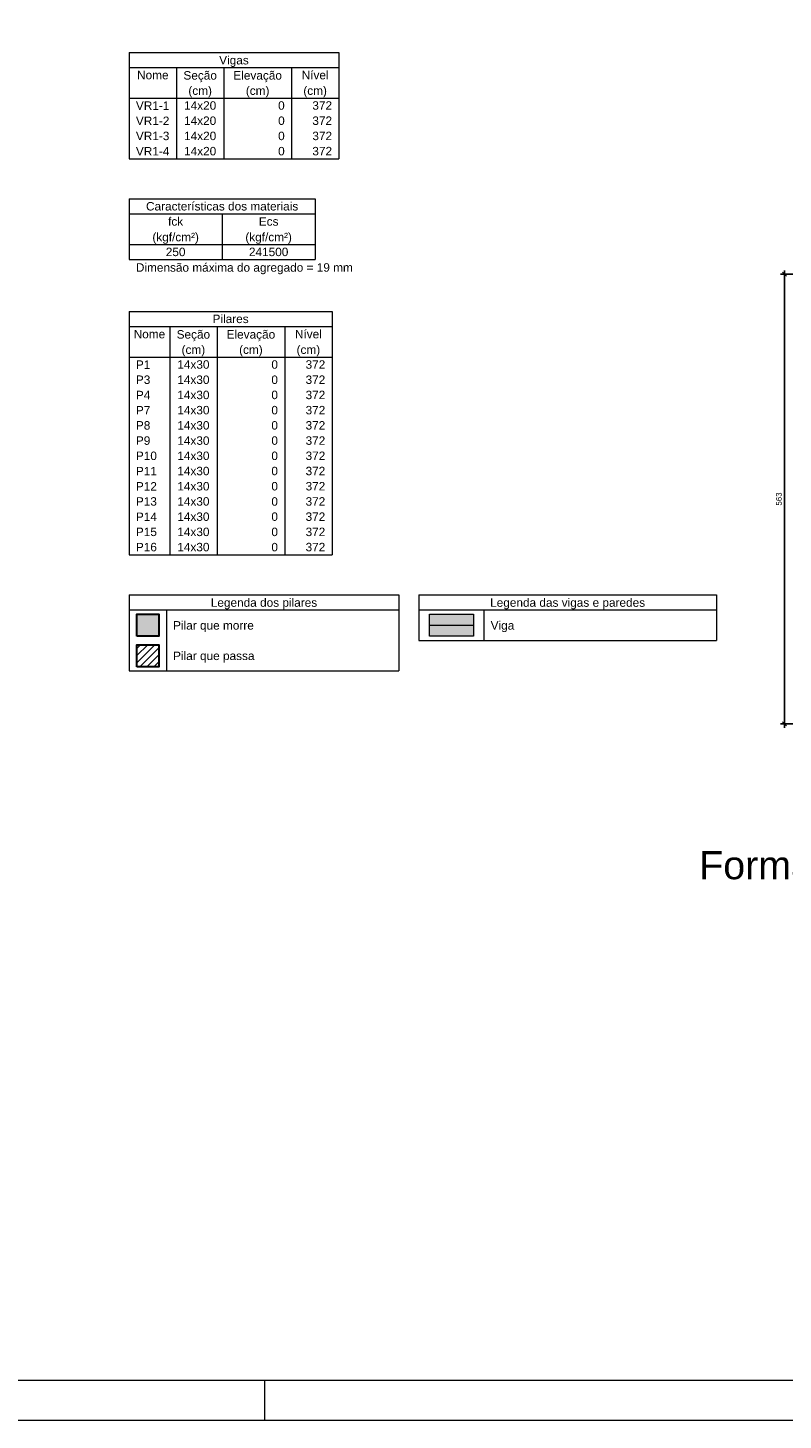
# Model space of a CAD drawing. Header units: millimetres. Extents: x 337 to 526, y -381 to -65.
# Tile 62 of 104: x 366 to 384, y -189 to -154. Entities that reach past the tile are written whole.
import ezdxf

# ---------------------------------------------------------------- set-up
doc = ezdxf.new("R2010")
doc.units = ezdxf.units.MM
doc.header["$MEASUREMENT"] = 0
doc.layers.get('0').update_dxf_attribs({"lineweight": 5})
for name, color, linetype, lineweight in [('FO-Cotas', 5, 'Continuous', 5), ('FO-Eixos', 5, 'Continuous', 5), ('FO-Hachura pilar que morre', 106, 'Continuous', 5), ('FO-Hachura pilar que passa', 19, 'Continuous', 5), ('FO-Hachura viga', 43, 'Continuous', 5), ('FO-Pilares', 152, 'Continuous', 30), ('FO-Textos das vigas', 7, 'Continuous', 5), ('FO-Textos dos pilares', 7, 'Continuous', 5), ('FO-Títulos', 1, 'Continuous', 20), ('FO-Vigas', 1, 'Continuous', 20), ('PRANCHA 01', 7, 'Continuous', 20)]:
    doc.layers.add(name, color=color, linetype=linetype, lineweight=lineweight)
doc.styles.add('Arial', font='arial.ttf')
doc.dimstyles.new('UM_50.000000', dxfattribs={"dimtxt": 0.18, "dimasz": 0.1, "dimexe": 0.1, "dimexo": 0.2, "dimgap": 0, "dimtad": 1, "dimtih": 1, "dimtoh": 1, "dimdec": 1, "dimlfac": 50, "dimzin": 0, "dimdsep": 46, "dimtxsty": 'Standard', "dimcen": 0.09, "dimdle": 0.1, "dimadec": 1, "dimazin": 2, "dimtfac": 1, "dimtdec": 4, "dimtofl": 0, "dimtmove": 0, "dimatfit": 3, "dimfxl": 1, "dimtolj": 1, "dimarcsym": 0})

# ---------------------------------------------------------------- blocks, each defined once
blk = doc.blocks.new('_Oblique')
at = {"color": 0, "linetype": 'ByBlock', "lineweight": -2}
blk.add_line((-0.5, -0.5), (0.5, 0.5), dxfattribs=at)
blk = doc.blocks.new('*D494')
at = {"layer": 'Defpoints', "color": 0, "transparency": 16777216}
for p in [(384.459, -160.133), (394.144, -160.133), (386.224, -171.393)]:
    blk.add_point(p, dxfattribs=at)
at = {"layer": 'FO-Cotas', "color": 0, "lineweight": -2, "transparency": 16777216}
for p, q in [((384.459, -171.493), (384.459, -160.033)), ((393.944, -160.133), (384.359, -160.133)), ((386.024, -171.393), (384.359, -171.393))]:
    blk.add_line(p, q, dxfattribs=at)
at = {"layer": 'FO-Cotas', "color": 0, "lineweight": -2, "transparency": 16777216, "xscale": 0.1, "yscale": 0.1, "zscale": 0.1}
for p, rotation in [((384.459, -160.133), 90), ((384.459, -171.393), 270)]:
    blk.add_blockref('_Oblique', p, dxfattribs=dict(at, rotation=rotation))
at = {"layer": 'FO-Cotas', "color": 7, "transparency": 16777216, "insert": (384.318, -165.763), "char_height": 0.1412, "attachment_point": 5, "rotation": 90, "style": 'Arial'}
blk.add_mtext('\\A1;563', dxfattribs=at)

msp = doc.modelspace()

# ---------------------------------------------------------------- hatches: boundary and pattern name
at = {"layer": 'FO-Hachura pilar que morre', "linetype": 'Continuous'}
msp.add_hatch(color=256, dxfattribs=at).paths.add_polyline_path([(368.2313, -169.2021), (368.2313, -168.6515), (368.782, -168.6515), (368.782, -169.2021), (368.2313, -169.2021)])
at = {"layer": 'FO-Hachura pilar que passa', "linetype": 'Continuous'}
h = msp.add_hatch(dxfattribs=at)
h.set_pattern_fill('ANSI31', color=256, style=0)
h.set_pattern_definition([(45, (341.53497, -212.47107), (-0.08838835, 0.08838835), [])])
h.paths.add_polyline_path([(368.2313, -169.9646), (368.2313, -169.4139), (368.782, -169.4139), (368.782, -169.9646), (368.2313, -169.9646)])
at = {"layer": 'FO-Hachura viga', "linetype": 'Continuous'}
msp.add_hatch(color=256, dxfattribs=at).paths.add_polyline_path([(375.5619, -169.2021), (375.5619, -168.6515), (376.6632, -168.6515), (376.6632, -169.2021), (375.5619, -169.2021)])

# ---------------------------------------------------------------- linework, layer by layer
at = {"layer": 'FO-Eixos'}
msp.add_line((375.5619, -168.9268), (376.6632, -168.9268), dxfattribs=at)
at = {"layer": 'FO-Pilares'}
for points in [[(368.2313, -169.2021), (368.2313, -168.6515), (368.782, -168.6515), (368.782, -169.2021), (368.2313, -169.2021)], [(368.2313, -169.9646), (368.2313, -169.4139), (368.782, -169.4139), (368.782, -169.9646), (368.2313, -169.9646)]]:
    msp.add_lwpolyline(points, close=True, dxfattribs=at)
at = {"layer": 'FO-Textos das vigas'}
for p, q in [((368.0407, -154.5711), (373.2933, -154.5711)), ((368.0407, -154.5711), (368.0407, -157.2397)), ((373.2933, -154.5711), (373.2933, -157.2397)), ((368.0407, -154.9523), (373.2933, -154.9523)), ((369.2268, -154.9523), (369.2268, -157.2397)), ((370.4129, -154.9523), (370.4129, -157.2397)), ((372.1073, -154.9523), (372.1073, -157.2397)), ((368.0407, -155.7148), (373.2933, -155.7148)), ((368.0407, -157.2397), (373.2933, -157.2397)), ((368.0407, -158.2397), (372.7003, -158.2397)), ((368.0407, -158.2397), (368.0407, -158.621)), ((372.7003, -158.2397), (372.7003, -158.621)), ((368.0407, -158.621), (372.7003, -158.621)), ((368.0407, -158.621), (368.0407, -159.7647)), ((370.3705, -158.621), (370.3705, -159.7647)), ((372.7003, -158.621), (372.7003, -159.7647)), ((368.0407, -159.3835), (372.7003, -159.3835)), ((368.0407, -159.7647), (372.7003, -159.7647)), ((368.0407, -159.7647), (372.7003, -159.7647)), ((368.0407, -168.1611), (374.7971, -168.1611)), ((368.0407, -168.1611), (368.0407, -170.0673)), ((374.7971, -168.1611), (374.7971, -170.0673)), ((375.2971, -168.1611), (382.7525, -168.1611)), ((375.2971, -168.1611), (375.2971, -169.3048)), ((382.7525, -168.1611), (382.7525, -169.3048)), ((368.0407, -168.5423), (374.7971, -168.5423)), ((368.9726, -168.5423), (368.9726, -170.0673)), ((375.2971, -168.5423), (382.7525, -168.5423)), ((376.928, -168.5423), (376.928, -169.3048)), ((375.2971, -169.3048), (382.7525, -169.3048)), ((368.0407, -170.0673), (374.7971, -170.0673))]:
    msp.add_line(p, q, dxfattribs=at)
at = {"layer": 'FO-Textos dos pilares'}
for p, q in [((368.0407, -161.0612), (373.1239, -161.0612)), ((368.0407, -161.0612), (368.0407, -167.1611)), ((373.1239, -161.0612), (373.1239, -167.1611)), ((368.0407, -161.4425), (373.1239, -161.4425)), ((369.0573, -161.4425), (369.0573, -167.1611)), ((370.2434, -161.4425), (370.2434, -167.1611)), ((371.9378, -161.4425), (371.9378, -167.1611)), ((368.0407, -162.2049), (373.1239, -162.2049)), ((368.0407, -167.1611), (373.1239, -167.1611))]:
    msp.add_line(p, q, dxfattribs=at)
at = {"layer": 'FO-Vigas'}
msp.add_lwpolyline([(375.5619, -169.2021), (375.5619, -168.6515), (376.6632, -168.6515), (376.6632, -169.2021), (375.5619, -169.2021)], close=True, dxfattribs=at)
at = {"layer": 'PRANCHA 01'}
for points in [[(337.4312, -188.8442), (421.5312, -188.8442), (421.5312, -129.4442), (337.4312, -129.4442), (337.4312, -188.8442)], [(371.4312, -187.8442), (371.4312, -188.8442)], [(371.4312, -187.8442), (371.4312, -188.8442)]]:
    msp.add_lwpolyline(points, dxfattribs=at)
msp.add_lwpolyline([(339.9312, -187.8442), (420.5312, -187.8442), (420.5312, -130.4442), (339.9312, -130.4442)], close=True, dxfattribs=at)

# ---------------------------------------------------------------- texts
at = {"layer": 'FO-Textos das vigas', "linetype": 'Continuous', "char_height": 0.2118, "line_spacing_factor": 0.798, "style": 'Arial'}
for s, insert, width, attachment_point in [('Vigas', (370.667, -154.9371), 1.506586, 8), ('Nome', (368.6337, -155.2488), 1.606574, 8), ('Seção', (369.82, -155.3191), 1.707738, 8), ('Elevação', (371.26, -155.3191), 2.477647, 8), ('Nível', (372.7003, -155.2488), 1.37219, 8), ('(cm)', (369.82, -155.7001), 1.203975, 8), ('(cm)', (371.26, -155.7001), 1.203975, 8), ('(cm)', (372.7, -155.7001), 1.203975, 8), ('VR1-1', (368.2101, -156.0113), 1.70715, 7), ('14x20', (369.8198, -156.0113), 1.640981, 8), ('0', (371.9378, -156.0113), 0.33496, 9), ('372', (373.1239, -156.0113), 1.004881, 9), ('VR1-2', (368.2101, -156.3925), 1.70715, 7), ('14x20', (369.8198, -156.3925), 1.640981, 8), ('0', (371.9378, -156.3925), 0.33496, 9), ('372', (373.1239, -156.3925), 1.004881, 9), ('VR1-3', (368.2101, -156.7738), 1.70715, 7), ('14x20', (369.8198, -156.7738), 1.640981, 8), ('0', (371.9378, -156.7738), 0.33496, 9), ('372', (373.1239, -156.7738), 1.004881, 9), ('VR1-4', (368.2101, -157.155), 1.70715, 7), ('14x20', (369.8198, -157.155), 1.640981, 8), ('0', (371.9378, -157.155), 0.33496, 9), ('372', (373.1239, -157.155), 1.004881, 9), ('Características dos materiais', (370.3705, -158.5363), 7.765254, 8), ('fck', (369.2056, -158.9175), 0.769614, 8), ('Ecs', (371.5354, -158.9175), 1.003998, 8), ('(kgf/cm²)', (369.206, -159.3691), 2.375306, 8), ('(kgf/cm²)', (371.535, -159.3691), 2.375306, 8), ('250', (369.2056, -159.68), 1.004881, 8), ('241500', (371.5354, -159.68), 2.009761, 8), ('Dimensão máxima do agregado = 19 mm', (368.21, -160.1311), 11.063979, 7), ('Legenda dos pilares', (371.419, -168.5271), 5.424649, 8), ('Legenda das vigas e paredes', (379.025, -168.5271), 7.90259, 8), ('Pilar que morre', (369.142, -169.0991), 4.117158, 7), ('Viga', (377.097, -169.0991), 1.205445, 7), ('Pilar que passa', (369.142, -169.8621), 4.151565, 7)]:
    msp.add_mtext(s, dxfattribs=dict(at, insert=insert, width=width, attachment_point=attachment_point))
at = {"layer": 'FO-Textos dos pilares', "linetype": 'Continuous', "char_height": 0.2118, "line_spacing_factor": 0.798, "style": 'Arial'}
for s, insert, width, attachment_point in [('Pilares', (370.5823, -161.3577), 1.840958, 8), ('Nome', (368.549, -161.739), 1.606574, 8), ('Seção', (369.65, -161.8091), 1.707738, 8), ('Elevação', (371.091, -161.8091), 2.477647, 8), ('Nível', (372.5309, -161.739), 1.37219, 8), ('P1', (368.2101, -162.5015), 0.736677, 7), ('14x30', (369.6504, -162.5015), 1.640981, 8), ('(cm)', (369.65, -162.1901), 1.203975, 8), ('(cm)', (371.091, -162.1901), 1.203975, 8), ('0', (371.7684, -162.5015), 0.33496, 9), ('(cm)', (372.531, -162.1901), 1.203975, 8), ('372', (372.9545, -162.5015), 1.004881, 9), ('P3', (368.2101, -162.8827), 0.736677, 7), ('14x30', (369.6504, -162.8827), 1.640981, 8), ('0', (371.7684, -162.8827), 0.33496, 9), ('372', (372.9545, -162.8827), 1.004881, 9), ('P4', (368.2101, -163.2639), 0.736677, 7), ('14x30', (369.6504, -163.2639), 1.640981, 8), ('0', (371.7684, -163.2639), 0.33496, 9), ('372', (372.9545, -163.2639), 1.004881, 9), ('P7', (368.2101, -163.6452), 0.736677, 7), ('14x30', (369.6504, -163.6452), 1.640981, 8), ('0', (371.7684, -163.6452), 0.33496, 9), ('372', (372.9545, -163.6452), 1.004881, 9), ('P8', (368.2101, -164.0264), 0.736677, 7), ('14x30', (369.6504, -164.0264), 1.640981, 8), ('0', (371.7684, -164.0264), 0.33496, 9), ('372', (372.9545, -164.0264), 1.004881, 9), ('P9', (368.2101, -164.4077), 0.736677, 7), ('14x30', (369.6504, -164.4077), 1.640981, 8), ('0', (371.7684, -164.4077), 0.33496, 9), ('372', (372.9545, -164.4077), 1.004881, 9), ('P10', (368.2101, -164.7889), 1.071637, 7), ('14x30', (369.6504, -164.7889), 1.640981, 8), ('0', (371.7684, -164.7889), 0.33496, 9), ('372', (372.9545, -164.7889), 1.004881, 9), ('P11', (368.2101, -165.1701), 1.071637, 7), ('14x30', (369.6504, -165.1701), 1.640981, 8), ('0', (371.7684, -165.1701), 0.33496, 9), ('372', (372.9545, -165.1701), 1.004881, 9), ('P12', (368.2101, -165.5514), 1.071637, 7), ('14x30', (369.6504, -165.5514), 1.640981, 8), ('0', (371.7684, -165.5514), 0.33496, 9), ('372', (372.9545, -165.5514), 1.004881, 9), ('P13', (368.2101, -165.9326), 1.071637, 7), ('14x30', (369.6504, -165.9326), 1.640981, 8), ('0', (371.7684, -165.9326), 0.33496, 9), ('372', (372.9545, -165.9326), 1.004881, 9), ('P14', (368.2101, -166.3139), 1.071637, 7), ('14x30', (369.6504, -166.3139), 1.640981, 8), ('0', (371.7684, -166.3139), 0.33496, 9), ('372', (372.9545, -166.3139), 1.004881, 9), ('P15', (368.2101, -166.6951), 1.071637, 7), ('14x30', (369.6504, -166.6951), 1.640981, 8), ('0', (371.7684, -166.6951), 0.33496, 9), ('372', (372.9545, -166.6951), 1.004881, 9), ('P16', (368.2101, -167.0763), 1.071637, 7), ('14x30', (369.6504, -167.0763), 1.640981, 8), ('0', (371.7684, -167.0763), 0.33496, 9), ('372', (372.9545, -167.0763), 1.004881, 9)]:
    msp.add_mtext(s, dxfattribs=dict(at, insert=insert, width=width, attachment_point=attachment_point))
at = {"layer": 'FO-Títulos', "insert": (402.2739, -175.5032), "char_height": 0.706, "width": 39.603235, "attachment_point": 9, "line_spacing_factor": 0.798, "style": 'Arial'}
msp.add_mtext('Forma do pavimento Respaldo 02 (Nível 432)', dxfattribs=at)

# ---------------------------------------------------------------- dimensions: what is measured, and where the dimension line sits
at = {"layer": 'FO-Cotas'}
dim = msp.add_linear_dim(base=(384.4591, -160.1329), p1=(386.2241, -171.3931), p2=(394.1443, -160.1329), angle=90, dimstyle='UM_50.000000', override={"dimtxt": 0.1412, "dimasz": 0.1, "dimexe": 0.1, "dimexo": 0.2, "dimtad": 1, "dimtih": 0, "dimtoh": 0, "dimdec": 1, "dimlfac": 50, "dimzin": 8, "dimtxsty": 'Arial', "dimblk": 'Oblique', "dimblk1": 'Oblique', "dimblk2": 'Oblique', "dimsah": 1, "dimdle": 0.1, "dimse1": 0, "dimse2": 0, "dimclrt": 7, "dimadec": 1, "dimazin": 3, "dimtmove": 2, "dimldrblk": 'Oblique'}, dxfattribs=at)
dim.commit()
dim.dimension.update_dxf_attribs({"geometry": '*D494', "text_midpoint": (384.3179, -165.763), "dimtype": 160, "text_rotation": 90})

doc.saveas('drawing.dxf')
